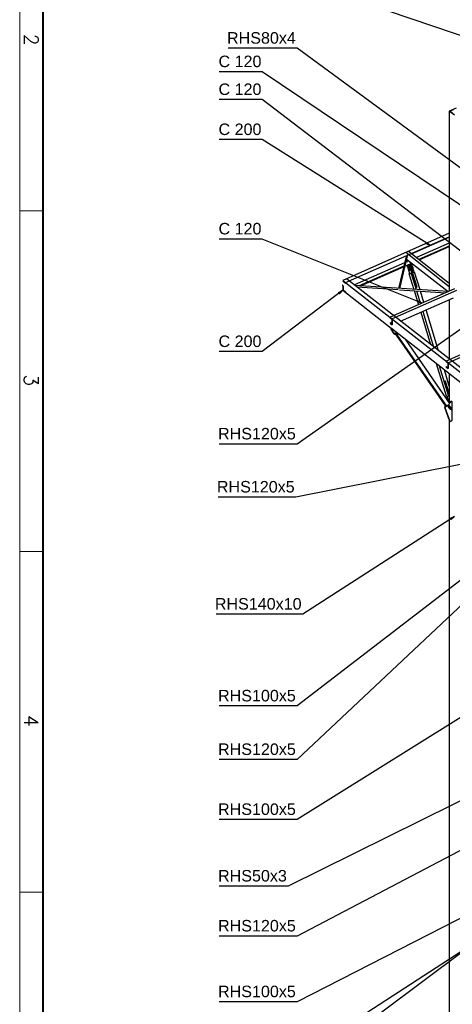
# Paper-space layout 'A0 Advance Steel' of a CAD drawing. Header units: millimetres. Extents: x 292 to 712, y 182 to 776.
# Tile 27 of 61: x 292 to 386, y 455 to 669. Entities that reach past the tile are written whole.
import ezdxf

# ---------------------------------------------------------------- set-up
doc = ezdxf.new("R2010")
doc.units = ezdxf.units.MM
doc.layers.get('0').update_dxf_attribs({"linetype": 'CONTINUOUS'})
for name, color, linetype, lineweight in [('5', 7, 'CONTINUOUS', 15), ('RAHM2', 1, 'CONTINUOUS', 15), ('RAHM3', 51, 'CONTINUOUS', 30), ('RAHM5', 3, 'CONTINUOUS', 40)]:
    doc.layers.add(name, color=color, linetype=linetype, lineweight=lineweight)
for name, color, linetype in [('AS_Belki', 145, 'CONTINUOUS'), ('AS_Blachy', 30, 'CONTINUOUS'), ('AS_Sruby', 9, 'CONTINUOUS')]:
    doc.layers.add(name, color=color, linetype=linetype)
doc.styles.add('Arial', font='arial.ttf')
doc.styles.add('ROMANS', font='romans.shx', dxfattribs={"width": 0.9})

# ---------------------------------------------------------------- blocks, each defined once
blk = doc.blocks.new('132QEWDSAASD')
at = {"layer": 'RAHM2'}
for p, q in [((149, 0), (149, 5)), ((223, 0), (223, 5)), ((297, 0), (297, 5))]:
    blk.add_line(p, q, dxfattribs=at)
blk.add_lwpolyline([(0, 0), (0, 420), (594, 420), (594, 0)], close=True, dxfattribs=at)
at = {"layer": 'RAHM5'}
blk.add_line((25, 5), (589, 5), dxfattribs=at)
at = {"layer": 'RAHM3', "style": 'ROMANS'}
for s, p in [('2', (110.5, 1)), ('3', (184.5, 1)), ('4', (258.5, 1))]:
    blk.add_text(s, height=3, dxfattribs=at).set_placement(p)
blk = doc.blocks.new('5ytrhfgvc')
at = {"layer": '5'}
blk.add_blockref('132QEWDSAASD', (0, 0), dxfattribs=at)

psp = doc.layouts.new('A0 Advance Steel')

# ---------------------------------------------------------------- linework, layer by layer
at = {"color": 0, "linetype": 'ByBlock', "lineweight": -2}
for p, q in [((380.85, 620.4), (380.67, 620.12)), ((380.85, 620.4), (381.6, 619.73)), ((381.6, 619.73), (380.67, 620.12)), ((361.65, 609.54), (362.55, 610.02)), ((362.55, 610.02), (361.85, 609.28)), ((361.65, 609.54), (361.85, 609.28)), ((378.94, 607.75), (378.81, 607.44)), ((378.94, 607.75), (379.8, 607.23)), ((379.8, 607.23), (378.81, 607.44)), ((385.89, 560.48), (386.82, 560.88)), ((385.89, 560.48), (386.07, 560.2)), ((386.82, 560.88), (386.07, 560.2))]:
    psp.add_line(p, q, dxfattribs=at)
at = {"color": 7}
for points in [[(415.45, 656.1), (348.77, 678.73), (335.76, 678.73)], [(423.15, 610.81), (352.65, 662.59), (337.7, 662.59)], [(396.34, 623.01), (345.08, 657.49), (335.76, 657.49)], [(406.84, 604.27), (345.08, 651.44), (335.76, 651.44)], [(381.6, 619.73), (345.08, 642.74), (335.76, 642.74)], [(379.8, 607.23), (345.08, 621.15), (335.76, 621.15)], [(362.55, 610.02), (345.08, 596.69), (335.76, 596.69)], [(391.92, 604.21), (352.65, 576.62), (335.76, 576.62)], [(396.55, 573.83), (352.39, 565.09), (335.5, 565.09)], [(386.82, 560.88), (353.9, 539.65), (335.06, 539.65)], [(397.98, 554.58), (352.65, 519.71), (335.76, 519.71)], [(388.85, 542.09), (352.65, 508.07), (335.76, 508.07)], [(395.56, 521.85), (352.65, 495.04), (335.76, 495.04)], [(401.15, 505.54), (350.71, 480.58), (335.76, 480.58)], [(400.78, 494.99), (352.65, 469.73), (335.76, 469.73)], [(429.03, 492.79), (358.28, 446.87), (335.76, 446.87)], [(396.94, 478.08), (352.65, 455.45), (335.76, 455.45)], [(388.85, 466.55), (352.65, 439.43), (335.76, 439.43)]]:
    psp.add_lwpolyline(points, dxfattribs=at)
at = {"layer": 'AS_Belki', "linetype": 'Continuous', "ltscale": 0.15}
for p, q in [((387.19, 649.59), (385.7, 648.93)), ((386.82, 648.05), (385.7, 648.93)), ((385.7, 648.93), (385.7, 609.83)), ((386.52, 649.2), (385.89, 648.92)), ((385.89, 648.92), (386.85, 648.16)), ((385.7, 622.39), (362.55, 612.17)), ((363.15, 611.7), (385.7, 621.66)), ((377.51, 617.92), (385.7, 621.53)), ((385.7, 610.8), (376.22, 618.21)), ((385.7, 611.52), (376.8, 618.47)), ((385.7, 620.27), (378.54, 617.11)), ((385.7, 619.62), (379.07, 616.7)), ((379.17, 616.62), (385.7, 619.5)), ((376.31, 617.39), (374.68, 610.43)), ((374.94, 610.41), (376.61, 617.52)), ((376.55, 616.23), (376.28, 616.11)), ((376.43, 616.75), (385.42, 609.72)), ((375.98, 615.98), (365.08, 611.17)), ((375.81, 615.26), (366.14, 610.99)), ((366.39, 610.97), (375.77, 615.12)), ((376.07, 615.25), (377.08, 615.7)), ((377.42, 615.97), (377.42, 615.97)), ((377.45, 615.86), (377.53, 615.89)), ((378.17, 613.98), (377.68, 614.01)), ((377.69, 613.99), (378.1, 613.96)), ((378.1, 613.96), (377.74, 613.8)), ((377.75, 613.79), (378.17, 613.98)), ((379.35, 610.12), (378.17, 613.98)), ((362.55, 612.17), (427.59, 561.34)), ((362.62, 611.99), (363.15, 611.58)), ((428.39, 561.69), (363.35, 612.53)), ((377.08, 613.74), (376.93, 613.68)), ((376.93, 613.68), (377.99, 610.21)), ((376.93, 613.68), (377.43, 613.65)), ((377, 613.7), (377.11, 613.74)), ((377.44, 613.67), (377, 613.7)), ((377.11, 613.74), (377.08, 613.74)), ((377.13, 613.69), (377.11, 613.74)), ((377.43, 613.65), (377.58, 613.72)), ((377.43, 613.65), (378.48, 610.18)), ((377.55, 613.72), (377.44, 613.67)), ((377.58, 613.72), (377.55, 613.72)), ((378.52, 610.6), (377.58, 613.72)), ((362.55, 610.96), (362.55, 610.02)), ((362.55, 610.02), (373.04, 601.81)), ((362.62, 610.96), (362.62, 610.08)), ((362.62, 610.08), (363.15, 609.67)), ((363.15, 611.7), (363.15, 611.58)), ((363.15, 609.67), (363.15, 609.55)), ((385.46, 609.72), (365.24, 611.05)), ((365.62, 610.76), (365.61, 610.76)), ((365.61, 610.76), (374.61, 610.17)), ((365.71, 610.68), (365.87, 610.74)), ((386.79, 610.31), (372.82, 604.14)), ((387.23, 609.96), (373.26, 603.8)), ((374.88, 610.15), (384.94, 609.49)), ((378.07, 609.94), (379, 606.87)), ((378.54, 610.6), (378.52, 610.6)), ((378.56, 609.91), (379.43, 607.06)), ((380.18, 607.39), (379.43, 609.85)), ((375.12, 603.33), (386.59, 608.39)), ((385.7, 607.99), (385.7, 595.06)), ((379.92, 605.44), (382.26, 597.75)), ((383.37, 596.88), (380.67, 605.77)), ((372.82, 604.14), (372.82, 604.05)), ((372.82, 604.05), (373.21, 603.75)), ((373.21, 603.75), (373.21, 602.65)), ((373.26, 603.8), (373.26, 602.51)), ((379.49, 605.26), (381.62, 598.24)), ((372.82, 602.95), (372.93, 602.86)), ((372.82, 602.95), (372.82, 602.85)), ((372.82, 602.85), (373.26, 602.51)), ((373.01, 602.8), (373.21, 602.65)), ((373.11, 601.76), (427.59, 559.18)), ((374.08, 600.65), (374.04, 600.61)), ((374.04, 600.61), (375.3, 598.79)), ((374.04, 600.61), (374.38, 600.35)), ((374.39, 600.41), (374.08, 600.65)), ((374.38, 600.35), (374.62, 600.58)), ((385.14, 584.81), (374.38, 600.35)), ((374.59, 600.61), (374.39, 600.41)), ((385.8, 585.45), (376.16, 599.38)), ((398.88, 600.75), (385, 594.63)), ((385.44, 594.28), (399.4, 600.45)), ((375.21, 598.78), (383.41, 586.94)), ((375.3, 598.79), (375.3, 598.8)), ((385, 594.63), (385, 594.53)), ((382.87, 594.13), (385.02, 587.06)), ((383.51, 593.63), (385.52, 587.04)), ((385.7, 589.22), (384.62, 592.77)), ((385, 594.53), (385.38, 594.23)), ((385, 593.43), (385.38, 593.13)), ((385, 593.43), (385, 593.33)), ((385, 593.33), (385.44, 592.99)), ((385.38, 594.23), (385.38, 593.13)), ((385.44, 594.28), (385.44, 592.99)), ((385.7, 591.92), (385.7, 585.69)), ((384.67, 590.2), (384.86, 590.28)), ((385.62, 587.08), (384.67, 590.2)), ((384.86, 590.28), (384.87, 590.29)), ((384.87, 590.29), (384.87, 590.28)), ((383.43, 586.96), (383.4, 587)), ((383.4, 587), (383.44, 586.97)), ((383.44, 586.97), (383.55, 586.89)), ((383.55, 586.89), (384.81, 585.07)), ((385.02, 587.06), (385.52, 587.04)), ((385.52, 587.04), (385.62, 587.08)), ((384.81, 585.07), (385.14, 584.81)), ((385.14, 584.81), (385.8, 585.45)), ((385.7, 581.79), (385.7, 484.72)), ((385.7, 484.72), (385.7, 345.15))]:
    psp.add_line(p, q, dxfattribs=at)
at = {"layer": 'AS_Belki', "linetype": 'Continuous', "ltscale": 0.15, "extrusion": (0.989857, -0.065005, 0.126324)}
psp.add_arc((633.54, -40.64, 319.15), 0.133, 27.4683, 171.1204, dxfattribs=at)
at = {"layer": 'AS_Belki', "linetype": 'Continuous', "ltscale": 0.15, "extrusion": (-0.140419, -0.598866, 0.788443)}
psp.add_arc((225.56, 529.94, -413.43), 0.133, 100.6495, 280.6495, dxfattribs=at)
at = {"layer": 'AS_Blachy', "linetype": 'Continuous', "ltscale": 0.15}
for p, q in [((376.5, 616.7), (376.5, 616.35)), ((376.5, 616.35), (376.58, 616.16)), ((377.16, 616.18), (377.8, 614.08)), ((376.55, 615.46), (376.59, 615.32)), ((376.63, 615.49), (376.58, 615.31)), ((376.58, 615.31), (377.06, 613.74)), ((376.76, 615.55), (376.63, 615.49)), ((376.91, 615.47), (376.63, 615.49)), ((377.11, 615.53), (376.76, 615.55)), ((376.99, 615.47), (376.91, 615.47)), ((376.99, 615.47), (377.11, 615.53)), ((377.1, 615.34), (376.99, 615.47)), ((377.03, 615.7), (377.03, 615.67)), ((377.15, 615.28), (377.1, 615.34)), ((377.28, 615.33), (377.11, 615.53)), ((377.15, 615.28), (377.28, 615.33)), ((378.57, 610.6), (377.15, 615.28)), ((378.7, 610.66), (377.28, 615.33)), ((377.97, 614.15), (377.41, 615.98)), ((377.66, 614.09), (377.8, 614.08)), ((377.8, 614.08), (377.97, 614.15)), ((378.52, 610.6), (378.57, 610.6)), ((378.57, 610.6), (378.7, 610.66)), ((373.04, 601.81), (372.98, 601.86)), ((372.98, 601.86), (372.98, 601.57)), ((372.98, 601.57), (373.67, 600.57)), ((373.11, 601.47), (372.98, 601.57)), ((373.04, 601.81), (373.11, 601.76)), ((373.11, 601.76), (373.11, 601.47)), ((373.11, 601.47), (373.15, 601.42)), ((373.15, 601.42), (373.8, 600.47)), ((373.67, 600.57), (373.8, 600.47)), ((373.8, 600.47), (374.23, 600.89)), ((373.93, 600.59), (375.15, 598.83)), ((373.95, 600.62), (375.25, 598.75)), ((375.15, 598.83), (375.25, 598.75)), ((375.25, 598.75), (375.3, 598.8)), ((384.76, 590.22), (384.73, 590.22)), ((384.89, 590.28), (384.76, 590.22)), ((385.7, 587.14), (384.76, 590.22)), ((384.89, 590.28), (384.86, 590.28)), ((385.7, 587.62), (384.89, 590.28)), ((383.44, 586.97), (383.39, 586.92)), ((383.39, 586.92), (384.84, 584.83)), ((383.49, 586.85), (383.39, 586.92)), ((383.54, 586.89), (383.49, 586.85)), ((383.49, 586.85), (384.87, 584.86)), ((385.17, 587.06), (385.55, 585.82)), ((385.21, 586.92), (385.17, 586.9)), ((385.17, 586.9), (385.34, 586.12)), ((385.17, 586.9), (385.22, 586.9)), ((384.96, 584.95), (384.62, 584.6)), ((384.62, 584.6), (385.77, 581.61)), ((384.62, 584.6), (384.75, 584.5)), ((384.75, 584.5), (385.09, 584.85)), ((384.77, 584.45), (384.75, 584.5)), ((385.9, 581.51), (384.77, 584.45)), ((385.67, 585.68), (385.65, 585.66)), ((386.2, 585.91), (385.67, 585.68)), ((385.8, 585.58), (385.67, 585.68)), ((385.75, 585.53), (385.8, 585.58)), ((386.32, 585.81), (385.8, 585.58)), ((386.32, 585.81), (386.2, 585.91)), ((386.32, 581.7), (386.32, 585.81)), ((385.77, 581.61), (385.9, 581.51)), ((385.9, 581.51), (386.32, 581.7))]:
    psp.add_line(p, q, dxfattribs=at)
at = {"layer": 'AS_Sruby', "linetype": 'Continuous', "ltscale": 0.15}
for p, q in [((376.66, 615.32), (376.65, 615.18)), ((376.65, 615.18), (376.74, 615.03)), ((376.76, 615.36), (376.66, 615.32)), ((376.66, 615.32), (376.75, 615.31)), ((376.74, 615.03), (376.84, 615.02)), ((376.86, 615.36), (376.75, 615.31)), ((376.75, 615.31), (376.84, 615.16)), ((376.86, 615.36), (376.76, 615.36)), ((376.81, 615.42), (376.78, 615.4)), ((376.84, 615.16), (376.95, 615.21)), ((376.84, 615.16), (376.84, 615.02)), ((376.84, 615.02), (376.95, 615.07)), ((376.85, 614.69), (376.84, 614.55)), ((376.84, 614.55), (376.93, 614.4)), ((376.95, 614.74), (376.85, 614.69)), ((376.85, 614.69), (376.94, 614.69)), ((376.95, 615.21), (376.86, 615.36)), ((376.93, 615.03), (376.96, 615.05)), ((376.93, 614.4), (377.03, 614.4)), ((377.05, 614.74), (376.94, 614.69)), ((376.94, 614.69), (377.03, 614.54)), ((376.95, 615.07), (376.95, 615.21)), ((377.05, 614.74), (376.95, 614.74)), ((377, 614.79), (376.97, 614.78)), ((377.03, 614.54), (377.14, 614.59)), ((377.03, 614.54), (377.03, 614.4)), ((377.03, 614.4), (377.13, 614.45)), ((377.14, 614.59), (377.05, 614.74)), ((377.12, 614.41), (377.15, 614.42)), ((377.13, 614.45), (377.14, 614.59)), ((377.55, 615.64), (377.52, 615.63)), ((377.58, 615.42), (377.65, 615.45)), ((377.74, 615.02), (377.71, 615)), ((377.77, 614.8), (377.84, 614.83)), ((385.57, 586.38), (385.46, 586.33)), ((385.46, 586.33), (385.56, 586.33)), ((385.46, 586.33), (385.46, 586.19)), ((385.46, 586.19), (385.55, 586.05)), ((385.56, 586.33), (385.66, 586.38)), ((385.56, 586.33), (385.65, 586.18)), ((385.66, 586.38), (385.57, 586.38)), ((385.62, 586.43), (385.59, 586.42)), ((385.65, 586.18), (385.7, 586.2)), ((385.65, 586.18), (385.65, 586.04)), ((385.7, 586.32), (385.66, 586.38)), ((385.48, 584.63), (385.51, 584.61)), ((385.64, 584.92), (385.51, 584.79)), ((385.63, 584.7), (385.51, 584.79)), ((385.51, 584.79), (385.51, 584.65)), ((385.51, 584.65), (385.62, 584.55)), ((385.55, 586.05), (385.65, 586.04)), ((385.62, 584.55), (385.63, 584.7)), ((385.62, 584.55), (385.75, 584.53)), ((385.63, 584.7), (385.75, 584.82)), ((385.75, 584.82), (385.64, 584.92)), ((385.76, 584.89), (385.64, 584.92)), ((385.65, 586.04), (385.7, 586.06)), ((385.7, 585.73), (385.65, 585.71)), ((385.65, 585.71), (385.7, 585.71)), ((385.65, 585.71), (385.65, 585.67)), ((385.7, 584.59), (385.87, 584.45)), ((385.75, 584.93), (385.73, 584.95)), ((385.74, 584.27), (385.76, 584.25)), ((385.75, 584.82), (385.88, 584.8)), ((385.75, 584.53), (385.76, 584.54)), ((385.88, 584.8), (385.76, 584.89)), ((385.82, 584.49), (385.76, 584.43)), ((385.88, 584.34), (385.76, 584.43)), ((385.76, 584.43), (385.76, 584.28)), ((385.76, 584.28), (385.88, 584.19)), ((385.97, 584.63), (385.8, 584.77)), ((385.87, 584.71), (385.88, 584.8)), ((385.88, 584.34), (386.01, 584.46)), ((385.88, 584.19), (385.88, 584.34)), ((385.88, 584.19), (386, 584.17)), ((385.95, 584.22), (386.12, 584.09)), ((386.01, 584.46), (385.96, 584.49)), ((386.01, 584.53), (385.99, 584.53)), ((386.01, 584.56), (386, 584.57)), ((386, 584.17), (386.01, 584.18)), ((386.13, 584.44), (386.01, 584.53)), ((386.01, 584.46), (386.13, 584.44)), ((386.23, 584.27), (386.06, 584.4)), ((386.13, 584.35), (386.13, 584.44))]:
    psp.add_line(p, q, dxfattribs=at)
at = {"layer": 'AS_Sruby', "linetype": 'Continuous', "ltscale": 0.15, "extrusion": (0.600783, -0.469537, 0.646989)}
for centre in [(698.21, 36.16, -42.61), (698.08, 35.88, -42.29)]:
    psp.add_circle(centre, 0.107, dxfattribs=at)
at = {"layer": 'AS_Sruby', "linetype": 'Continuous', "ltscale": 0.15, "extrusion": (-0.799412, -0.352872, 0.486233)}
for centre, radius, start, end in [((-410.64, 288.43, -518.35), 0.2, 329.4597, 210.9967), ((-410.64, 288.45, -518.38), 0.2, 357.2467, 177.2467), ((-409.99, 288.39, -518.29), 0.2, 329.4597, 210.9967), ((-409.99, 288.41, -518.32), 0.2, 357.2467, 177.2467), ((-410.64, 288.83, -519.07), 0.107, 8.4967, 188.4967), ((-409.99, 288.79, -519), 0.107, 8.4967, 188.4967), ((-380.57, 286.66, -515.17), 0.2, 119.7201, 210.9967), ((-380.57, 286.68, -515.2), 0.2, 135.289, 177.2467), ((-380.57, 286.66, -515.17), 0.2, 329.4597, 335.8064)]:
    psp.add_arc(centre, radius, start, end, dxfattribs=at)
at = {"layer": 'AS_Sruby', "linetype": 'Continuous', "ltscale": 0.15, "extrusion": (0.600783, -0.469537, 0.646989)}
for centre, radius, start, end in [((698.21, 36.41, -42.91), 0.2, 359.8615, 179.8615), ((698.21, 36.3, -42.78), 0.107, 11.1115, 191.1115), ((698.08, 36.14, -42.59), 0.2, 82.2161, 179.8615), ((698.08, 36.02, -42.45), 0.107, 11.1115, 191.1115)]:
    psp.add_arc(centre, radius, start, end, dxfattribs=at)
at = {"layer": 'AS_Sruby', "linetype": 'Continuous', "ltscale": 0.15, "extrusion": (-0.600783, 0.469537, -0.646989)}
for centre, start, end in [((-698.21, 36.39, 42.89), 331.4374, 208.5586), ((-698.08, 36.12, 42.57), 331.4373, 97.7838), ((-698.08, 36.12, 42.57), 177.8403, 208.5587)]:
    psp.add_arc(centre, 0.2, start, end, dxfattribs=at)

# ---------------------------------------------------------------- block references
at = {"layer": '5', "rotation": 270}
psp.add_blockref('5ytrhfgvc', (292.42, 776.25), dxfattribs=at)

# ---------------------------------------------------------------- texts
at = {"color": 7, "style": 'Arial'}
for s, p in [('RHS80x4', (337.43, 663.59)), ('C 120', (335.59, 658.49)), ('C 120', (335.59, 652.44)), ('C 200', (335.59, 643.74)), ('C 120', (335.59, 622.15)), ('C 200', (335.59, 597.69)), ('RHS120x5', (335.48, 577.62)), ('RHS120x5', (335.23, 566.09)), ('RHS140x10', (334.79, 540.65)), ('RHS100x5', (335.48, 520.71)), ('RHS120x5', (335.48, 509.07)), ('RHS100x5', (335.48, 496.04)), ('RHS50x3', (335.48, 481.58)), ('RHS120x5', (335.48, 470.73)), ('RHS100x5', (335.48, 456.45))]:
    psp.add_text(s, height=2.5, dxfattribs=at).set_placement(p)

doc.saveas('drawing.dxf')
